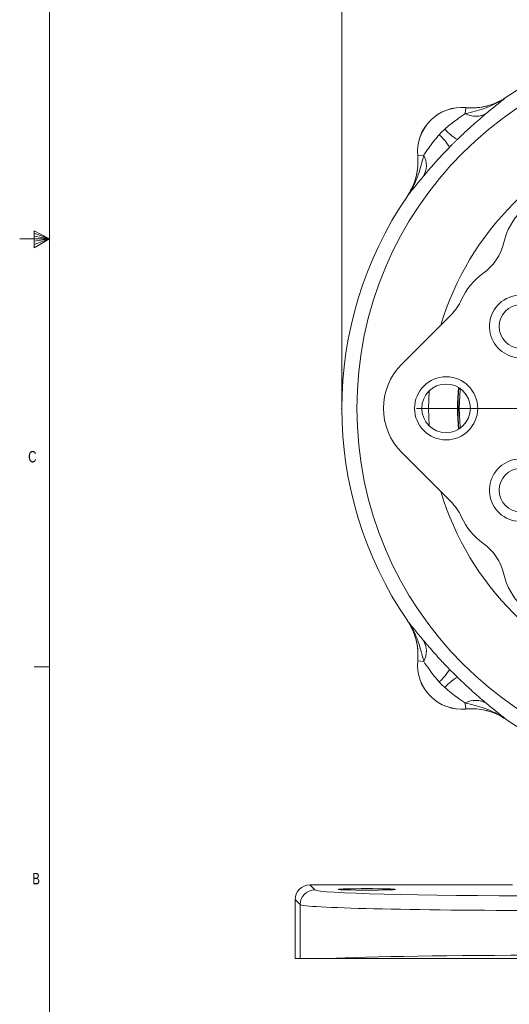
# Model space of a CAD drawing. Header units: inches. Extents: x 0.3 to 33.9, y 0.2 to 21.6.
# Tile 2 of 26: x 0.3 to 4.3, y 4.7 to 12.7. Entities that reach past the tile are written whole.
import ezdxf

# ---------------------------------------------------------------- set-up
doc = ezdxf.new("R2010")
doc.units = ezdxf.units.IN
doc.header["$MEASUREMENT"] = 0
doc.header["$PDSIZE"] = -1
doc.layers.add('SLD-0', color=7, linetype='Continuous', lineweight=15)
doc.styles.add('SLDTEXTSTYLE0', font='TXT', dxfattribs={"width": 0.75})
doc.dimstyles.new('SLDDIMSTYLE0', dxfattribs={"dimtxt": 0.25, "dimasz": 0.13, "dimexe": 0, "dimexo": 0.0625, "dimgap": 0.0625, "dimtad": 0, "dimtih": 1, "dimtoh": 1, "dimrnd": 1e-09, "dimzin": 12, "dimdsep": 46, "dimtxsty": 'SLDTEXTSTYLE0', "dimsah": 1, "dimcen": 0.09, "dimadec": 0, "dimazin": 3, "dimtfac": 1, "dimtofl": 0, "dimtmove": 0, "dimatfit": 3, "dimfxl": 1, "dimfrac": 2, "dimtolj": 1, "dimtzin": 12, "dimarcsym": 0})

# ---------------------------------------------------------------- blocks, each defined once
blk = doc.blocks.new('_D')
at = {"layer": 'SLD-0'}
for p, q in [((2.9131, 9.5745), (2.9131, 14.5406)), ((5.9931, 12.0447), (5.9931, 14.5406)), ((2.9131, 14.4156), (3.9268, 14.4156)), ((4.0663, 14.4524), (4.0155, 14.4524)), ((4.0155, 14.4524), (4.0155, 14.0555)), ((4.8398, 14.4524), (4.8906, 14.4524)), ((4.8906, 14.4524), (4.8906, 14.0555)), ((5.9931, 14.4156), (4.9794, 14.4156)), ((4.0155, 14.0555), (4.0663, 14.0555)), ((4.8906, 14.0555), (4.8398, 14.0555))]:
    blk.add_line(p, q, dxfattribs=at)
for points in [[(2.9131, 14.4156), (3.0431, 14.3956), (3.0431, 14.4356)], [(5.9931, 14.4156), (5.8631, 14.4356), (5.8631, 14.3956)]]:
    blk.add_solid(points, dxfattribs=at)
at = {"layer": 'SLD-0', "char_height": 0.25, "attachment_point": 1, "style": 'SLDTEXTSTYLE0'}
for s, insert in [('3.08', (4.0282, 14.8254, 0.0039)), ('78.2', (4.1298, 14.3778, 0.0039))]:
    blk.add_mtext(s, dxfattribs=dict(at, insert=insert))
blk = doc.blocks.new('SW_CENTERMARKSYMBOL_0')
at = {"layer": 'SLD-0', "color": 0}
for p, q in [((0, 0.2), (0, 2.4701)), ((0, 0), (0, 0.1)), ((-0.2, 0), (-2.4701, 0)), ((0, 0), (-0.1, 0)), ((0, 0), (0, -0.1)), ((0, 0), (0.1, 0)), ((0.2, 0), (2.4701, 0)), ((0, -0.2), (0, -2.4701))]:
    blk.add_line(p, q, dxfattribs=at)

msp = doc.modelspace()

# ---------------------------------------------------------------- linework, layer by layer
at = {"color": 7, "linetype": 'Continuous', "lineweight": 0}
for p, q in [((0.5229, 21.4106), (0.5229, 0.4106)), ((0.3989, 10.9761), (0.3989, 10.8373)), ((0.5229, 10.9106), (0.3989, 10.9761)), ((0.3989, 10.9577), (0.5229, 10.9106)), ((0.5229, 10.9106), (0.2798, 10.9106)), ((0.3989, 10.9337), (0.5229, 10.9106)), ((0.3989, 10.8373), (0.5229, 10.9106)), ((0.3989, 10.8646), (0.5229, 10.9106)), ((0.3989, 10.8914), (0.5229, 10.9106)), ((0.5229, 7.4106), (0.3979, 7.4106))]:
    msp.add_line(p, q, dxfattribs=at)
at = {"color": 7, "linetype": 'Continuous', "lineweight": 15}
for p, q in [((4.2569, 12.0686), (4.2481, 12.0629)), ((4.2569, 12.0686), (4.257, 12.0683)), ((3.9229, 11.9349), (3.9275, 11.9836)), ((3.9275, 11.9836), (3.9275, 11.9839)), ((3.5337, 11.5901), (3.534, 11.5901)), ((3.5827, 11.5947), (3.534, 11.5901)), ((3.4493, 11.2606), (3.449, 11.2607)), ((3.4036, 9.886), (3.8041, 10.2865)), ((3.8041, 8.7626), (3.4036, 9.1631)), ((3.449, 7.7884), (3.4493, 7.7885)), ((3.449, 7.7884), (3.4547, 7.7796)), ((3.534, 7.459), (3.5337, 7.459)), ((3.5827, 7.4543), (3.534, 7.459)), ((3.9229, 7.1142), (3.9275, 7.0655)), ((3.9275, 7.0652), (3.9275, 7.0655)), ((4.257, 6.9808), (4.2569, 6.9805)), ((2.6514, 5.6262), (2.692, 5.5855)), ((2.6514, 5.6262), (4.3081, 5.6262)), ((2.5721, 5.4656), (2.5314, 5.5062)), ((2.5314, 5.0249), (2.5314, 5.5062)), ((2.5721, 5.0249), (2.5721, 5.4656)), ((2.5721, 5.0249), (2.5314, 5.0249)), ((2.7973, 5.0249), (2.5721, 5.0249))]:
    msp.add_line(p, q, dxfattribs=at)
at = {"color": 8, "linetype": 'Continuous', "lineweight": 15}
for p, q in [((3.6229, 9.5245), (3.6272, 9.6671)), ((3.6272, 9.3819), (3.6229, 9.5245))]:
    msp.add_line(p, q, dxfattribs=at)
at = {"color": 7, "linetype": 'Continuous', "lineweight": 15, "flags": 128}
for points in [[(3.8802, 9.6874), (3.8796, 9.6792), (3.874, 9.5245)], [(3.874, 9.5245), (3.8796, 9.3699), (3.8802, 9.3617)]]:
    msp.add_lwpolyline(points, dxfattribs=at)
at = {"color": 7, "linetype": 'Continuous', "lineweight": 15}
for centre, radius in [((5.9931, 9.5245), 2.9561), ((4.3763, 10.1942), 0.1772), ((3.766, 9.5245), 0.258), ((3.766, 9.5245), 0.1989), ((4.3763, 8.8548), 0.1772)]:
    msp.add_circle(centre, radius, dxfattribs=at)
for centre, radius, start, end in [((5.9931, 9.5245), 3.08, 55.68866, 124.31134), ((3.8931, 11.6245), 0.361, 84.52223, 185.47777), ((3.8931, 11.6245), 0.3607, 84.51489, 185.48511), ((4.0066, 12.0854), 0.1722, 240.90304, 301.45399), ((3.4225, 11.4406), 0.4311, 30.49936, 48.25232), ((4.077, 12.0951), 0.4311, 221.74768, 239.50064), ((3.4322, 11.511), 0.1722, 328.54601, 29.09696), ((4.7556, 10.762), 0.5315, 103.02092, 166.97908), ((5.9931, 9.5245), 3.08, 145.68866, 214.31134), ((3.8159, 10.9793), 0.4331, 305.52092, 346.97908), ((4.3763, 10.1942), 0.5315, 125.52092, 155.59936), ((3.4979, 10.5927), 0.4331, 315, 335.59936), ((4.3763, 10.1942), 0.2559, 36.81953, 278.18047), ((4.3763, 8.8548), 0.2559, 81.81953, 323.18047), ((3.4979, 8.4564), 0.4331, 24.40064, 45), ((4.3763, 8.8548), 0.5315, 204.40064, 234.47908), ((3.8159, 8.0698), 0.4331, 13.02092, 54.47908), ((4.7556, 8.2871), 0.5315, 193.02092, 256.97908), ((3.4322, 7.5381), 0.1722, 330.90304, 31.45399), ((3.8931, 7.4245), 0.361, 174.52223, 275.47777), ((3.8931, 7.4245), 0.3607, 174.51489, 275.48511), ((3.4225, 7.6085), 0.4311, 311.74768, 329.50064), ((4.077, 6.9539), 0.4311, 120.49936, 138.25232), ((4.0066, 6.9637), 0.1722, 58.54601, 119.09696), ((5.9931, 9.5245), 3.08, 235.68866, 240.92686), ((2.6921, 5.4655), 0.1201, 90.04597, 179.95403)]:
    msp.add_arc(centre, radius, start, end, dxfattribs=at)
at = {"color": 8, "linetype": 'Continuous', "lineweight": 15}
for radius, start, end in [(2.3701, 106.68899, 163.31101), (2.1338, 175.38044, 184.61956), (2.129, 175.44445, 184.55555), (2.3701, 196.68899, 253.31101)]:
    msp.add_arc((5.9931, 9.5245), radius, start, end, dxfattribs=at)
at = {"color": 7, "linetype": 'Continuous', "lineweight": 15}
for centre, major_axis, ratio, start_param, end_param in [((3.7669, 9.5245), (0.5132, 0), 0.997265, 2.357564, 3.925621), ((2.6514, 5.5062), (-0.0849, 0.0849), 0.999315, 5.49813, 7.068241), ((4.5714, 5.5868), (1.88, 0), 0.026186, 3.167773, 4.712389), ((4.5714, 5.4669), (2, 0), 0.024615, 3.167773, 4.712389), ((4.5714, 5.0022), (2, 0), 0.024615, 1.570796, 2.661649)]:
    msp.add_ellipse(centre, major_axis=major_axis, ratio=ratio, start_param=start_param, end_param=end_param, dxfattribs=at)
msp.add_ellipse((3.1181, 5.5902), major_axis=(0.2344, 0), ratio=0.026186, dxfattribs=at)
for points, knots in [([(3.9229, 11.9349), (3.9765, 11.9476), (4.0608, 11.9676), (4.1723, 12.0151), (4.2291, 12.0487), (4.2568, 12.0681), (4.257, 12.0683)], [0, 0, 0, 0, 0.458943, 0.721865, 0.99767, 1, 1, 1, 1]), ([(3.9275, 11.9836), (3.956, 11.9823), (4.0139, 11.9796), (4.0994, 11.9947), (4.1824, 12.0227), (4.2319, 12.0529), (4.257, 12.0683)], [0, 0, 0, 0, 0.246206, 0.499999, 0.746205, 1, 1, 1, 1]), ([(4.229, 12.0515), (4.2068, 12.0394), (4.1596, 12.0137), (4.0833, 11.9916), (4.0043, 11.98), (3.9533, 11.9826), (3.9275, 11.9839)], [0, 0, 0, 0, 0.241066, 0.513053, 0.753661, 1, 1, 1, 1]), ([(4.257, 12.0683), (4.2569, 12.0682), (4.2443, 12.0586), (4.2193, 12.0391), (4.1688, 11.9989), (4.1253, 11.9626), (4.0964, 11.9385)], [0, 0, 0, 0, 0.002547, 0.254971, 0.506602, 1, 1, 1, 1]), ([(3.7553, 11.8081), (3.7588, 11.8112), (3.777, 11.8277), (3.8119, 11.8562), (3.8551, 11.8879), (3.8931, 11.9145), (3.9129, 11.9281), (3.9229, 11.9349)], [0, 0, 0, 0, 0.06151, 0.327969, 0.600279, 0.797253, 1, 1, 1, 1]), ([(4.0964, 11.9385), (4.0822, 11.9264), (4.0533, 11.9019), (3.9976, 11.8534), (3.9316, 11.7942), (3.883, 11.7475), (3.8582, 11.7237)], [0, 0, 0, 0, 0.21336, 0.43352, 0.711269, 1, 1, 1, 1]), ([(3.5827, 11.5947), (3.5893, 11.6044), (3.6029, 11.6241), (3.6245, 11.6551), (3.6455, 11.684), (3.6654, 11.7103), (3.6866, 11.7366), (3.7019, 11.7537), (3.7095, 11.7623)], [0, 0, 0, 0, 0.196553, 0.399577, 0.546778, 0.695321, 0.847205, 1, 1, 1, 1]), ([(3.7095, 11.7623), (3.7132, 11.7662), (3.7205, 11.7741), (3.7319, 11.7857), (3.7435, 11.7971), (3.7514, 11.8044), (3.7553, 11.8081)], [0, 0, 0, 0, 0.249854, 0.5, 0.749854, 1, 1, 1, 1]), ([(3.8582, 11.7237), (3.8528, 11.7184), (3.842, 11.7078), (3.8259, 11.6918), (3.8098, 11.6756), (3.7992, 11.6648), (3.7939, 11.6594)], [0, 0, 0, 0, 0.249819, 0.5, 0.74982, 1, 1, 1, 1]), ([(3.7939, 11.6594), (3.7894, 11.6547), (3.7639, 11.6285), (3.718, 11.5798), (3.6634, 11.5192), (3.6161, 11.4648), (3.5916, 11.4358), (3.5791, 11.4212)], [0, 0, 0, 0, 0.054789, 0.306864, 0.566571, 0.779999, 1, 1, 1, 1]), ([(3.5337, 11.5901), (3.5344, 11.5816), (3.5372, 11.5456), (3.5345, 11.4807), (3.5176, 11.4009), (3.4895, 11.3261), (3.4626, 11.2827), (3.449, 11.2607)], [0, 0, 0, 0, 0.073245, 0.312639, 0.558976, 0.776893, 1, 1, 1, 1]), ([(3.4493, 11.2606), (3.4495, 11.2608), (3.4689, 11.2885), (3.5025, 11.3453), (3.55, 11.4568), (3.57, 11.5411), (3.5827, 11.5947)], [0, 0, 0, 0, 0.00233, 0.278135, 0.541057, 1, 1, 1, 1]), ([(3.4493, 11.2606), (3.4512, 11.2634), (3.4685, 11.289), (3.4969, 11.3417), (3.5237, 11.4214), (3.5379, 11.5054), (3.5353, 11.5616), (3.534, 11.5901)], [0, 0, 0, 0, 0.028662, 0.26802, 0.51433, 0.753688, 1, 1, 1, 1]), ([(3.5791, 11.4212), (3.555, 11.3923), (3.5187, 11.3488), (3.4785, 11.2983), (3.459, 11.2733), (3.4494, 11.2607), (3.4493, 11.2606)], [0, 0, 0, 0, 0.493398, 0.745029, 0.997453, 1, 1, 1, 1]), ([(3.4493, 7.7885), (3.4494, 7.7883), (3.459, 7.7758), (3.4785, 7.7508), (3.5187, 7.7003), (3.555, 7.6568), (3.5791, 7.6279)], [0, 0, 0, 0, 0.002547, 0.254971, 0.506602, 1, 1, 1, 1]), ([(3.5827, 7.4543), (3.57, 7.508), (3.55, 7.5923), (3.5025, 7.7038), (3.4689, 7.7606), (3.4495, 7.7882), (3.4493, 7.7885)], [0, 0, 0, 0, 0.458943, 0.721865, 0.99767, 1, 1, 1, 1]), ([(3.534, 7.459), (3.5353, 7.4873), (3.538, 7.5446), (3.5232, 7.6298), (3.4953, 7.7132), (3.4648, 7.7631), (3.4493, 7.7885)], [0, 0, 0, 0, 0.243914, 0.495196, 0.743693, 1, 1, 1, 1]), ([(3.4661, 7.7605), (3.4782, 7.7383), (3.5039, 7.691), (3.526, 7.6148), (3.5376, 7.5358), (3.535, 7.4848), (3.5337, 7.459)], [0, 0, 0, 0, 0.241066, 0.513053, 0.753661, 1, 1, 1, 1]), ([(3.5791, 7.6279), (3.5912, 7.6137), (3.6157, 7.5848), (3.6642, 7.5291), (3.7234, 7.4631), (3.7701, 7.4145), (3.7939, 7.3897)], [0, 0, 0, 0, 0.21336, 0.43352, 0.711269, 1, 1, 1, 1]), ([(3.7095, 7.2868), (3.7064, 7.2902), (3.6899, 7.3085), (3.6615, 7.3433), (3.6206, 7.399), (3.5968, 7.4337), (3.5827, 7.4543)], [0, 0, 0, 0, 0.061603, 0.328469, 0.601193, 1, 1, 1, 1]), ([(3.8582, 7.3254), (3.8629, 7.3209), (3.8783, 7.3059), (3.9046, 7.2808), (3.9372, 7.2504), (3.9697, 7.2207), (3.9998, 7.1939), (4.027, 7.17), (4.0515, 7.1489), (4.075, 7.1288), (4.0893, 7.1167), (4.0964, 7.1106)], [0, 0, 0, 0, 0.054739, 0.180353, 0.306792, 0.436105, 0.566551, 0.672887, 0.779972, 0.889532, 1, 1, 1, 1]), ([(3.9229, 7.1142), (3.9132, 7.1208), (3.8935, 7.1343), (3.8542, 7.1619), (3.8067, 7.1964), (3.7726, 7.226), (3.7553, 7.241)], [0, 0, 0, 0, 0.1966595, 0.3997936, 0.695378, 1, 1, 1, 1]), ([(4.257, 6.9808), (4.2568, 6.981), (4.2291, 7.0004), (4.1723, 7.034), (4.0608, 7.0815), (3.9765, 7.1015), (3.9229, 7.1142)], [0, 0, 0, 0, 0.00233, 0.278135, 0.541057, 1, 1, 1, 1]), ([(4.0964, 7.1106), (4.1253, 7.0865), (4.1688, 7.0502), (4.2193, 7.01), (4.2443, 6.9905), (4.2569, 6.9809), (4.257, 6.9808)], [0, 0, 0, 0, 0.493398, 0.745029, 0.997453, 1, 1, 1, 1]), ([(4.257, 6.9808), (4.2556, 6.9817), (4.2314, 6.9982), (4.1805, 7.0263), (4.1003, 7.0543), (4.0148, 7.0694), (3.9569, 7.0668), (3.9275, 7.0655)], [0, 0, 0, 0, 0.014322, 0.253699, 0.500028, 0.74622, 1, 1, 1, 1]), ([(4.2569, 6.9805), (4.2326, 6.9954), (4.1832, 7.0257), (4.101, 7.0536), (4.0148, 7.0691), (3.9569, 7.0665), (3.9275, 7.0652)], [0, 0, 0, 0, 0.246215, 0.500001, 0.746214, 1, 1, 1, 1]), ([(4.5714, 5.0249), (4.4912, 5.0249), (4.3554, 5.0249), (4.1663, 5.0249), (4.0028, 5.0249), (3.8417, 5.0249), (3.686, 5.0249), (3.538, 5.0249), (3.3973, 5.0249), (3.2636, 5.0249), (3.1091, 5.0249), (2.9438, 5.0249), (2.8462, 5.0249), (2.7973, 5.0249)], [0, 0, 0, 0, 0.110343, 0.186865, 0.263387, 0.342134, 0.42088, 0.49737, 0.573861, 0.652591, 0.731321, 0.865661, 1, 1, 1, 1])]:
    msp.add_open_spline(points, degree=3, knots=knots, dxfattribs=at)
for points in [[(3.7939, 7.3897), (3.8045, 7.3789), (3.8258, 7.3572), (3.8474, 7.336), (3.8582, 7.3254)], [(3.7553, 7.241), (3.7475, 7.2484), (3.7317, 7.2632), (3.7169, 7.2789), (3.7095, 7.2868)]]:
    msp.add_open_spline(points, degree=3, dxfattribs=at)
at = {"layer": 'SLD-0'}
msp.add_point((2.9131, 9.5245), dxfattribs=at)

# ---------------------------------------------------------------- block references
msp.add_blockref('SW_CENTERMARKSYMBOL_0', (5.9931, 9.5245), dxfattribs=at)

# ---------------------------------------------------------------- texts
at = {"color": 7, "linetype": 'Continuous', "lineweight": 0, "char_height": 0.0938, "attachment_point": 1, "style": 'SLDTEXTSTYLE0'}
for s, insert in [('C', (0.3492, 9.1757)), ('B', (0.3826, 5.725))]:
    msp.add_mtext(s, dxfattribs=dict(at, insert=insert))

# ---------------------------------------------------------------- dimensions: what is measured, and where the dimension line sits
at = {"layer": 'SLD-0'}
dim = msp.add_linear_dim(base=(5.9931, 14.4156), p1=(2.9131, 9.5245), p2=(5.9931, 11.9947), dimstyle='SLDDIMSTYLE0', dxfattribs=at)
dim.commit()
dim.dimension.update_dxf_attribs({"geometry": '_D', "text_midpoint": (4.4531, 14.4156), "dimtype": 160})

doc.saveas('drawing.dxf')
